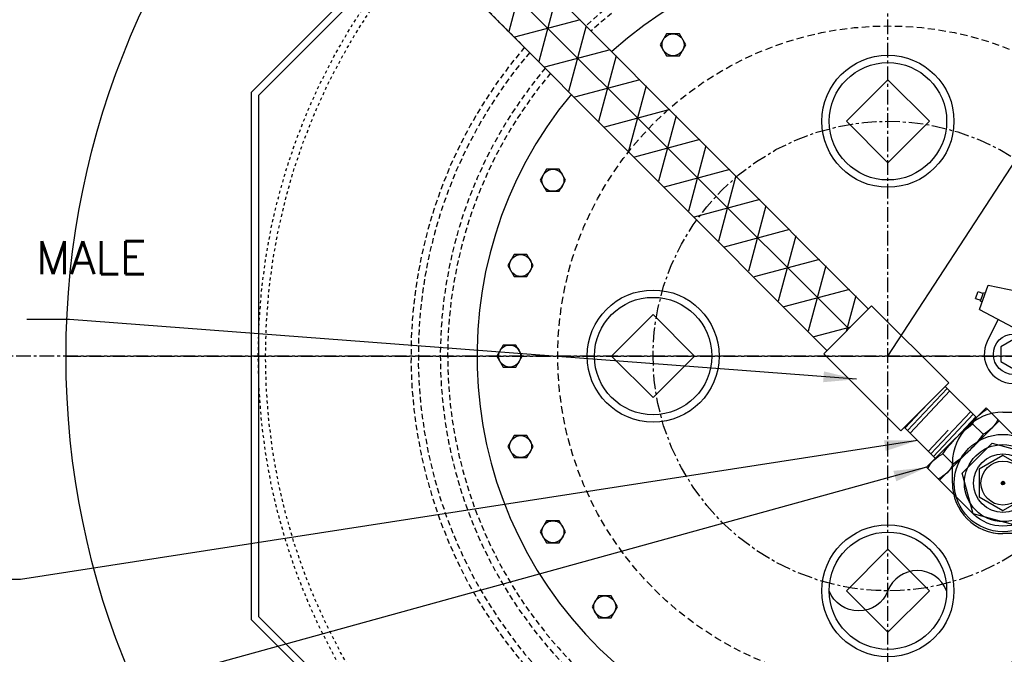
# Model space of a CAD drawing. Extents: x -750 to 90, y 3202 to 3394.
# Tile 40 of 72: x -290 to -256, y 3318 to 3340. Entities that reach past the tile are written whole.
import ezdxf

# ---------------------------------------------------------------- set-up
doc = ezdxf.new("R2010")
doc.units = 0
doc.header["$MEASUREMENT"] = 0
doc.header["$PDSIZE"] = 1
for name, pattern in [('CENTER1', [0.6625, 0.5, -0.075, 0.0125, -0.075]), ('HIDDEN', [0.375, 0.25, -0.125]), ('HIDDEN2', [0.28125, 0.1875, -0.09375]), ('HIDDEN5', [0.05, 0.025, -0.025])]:
    doc.linetypes.add(name, pattern=pattern)
doc.layers.get('DEFPOINTS').update_dxf_attribs({"linetype": 'CONTINUOUS'})
for name, color, linetype in [('BOARDER-TXT', 2, 'CONTINUOUS'), ('CENTERLINE', 3, 'CENTER1'), ('FLEXHOSE-2', 3, 'CONTINUOUS'), ('FRP-2', 2, 'CONTINUOUS'), ('FRP-2-HATCH', 1, 'CONTINUOUS'), ('FRP-COLLAR', 2, 'CONTINUOUS'), ('FRP-SUMP', 2, 'CONTINUOUS'), ('GALV-2-ELL', 3, 'CONTINUOUS'), ('GALV-2-PIPE', 3, 'CONTINUOUS'), ('GALV-4-PIPE', 4, 'CONTINUOUS'), ('GALV-4-PLUG', 4, 'CONTINUOUS'), ('SUB-PUMP', 4, 'CONTINUOUS'), ('TANK-MANWAY', 5, 'CONTINUOUS'), ('TANK-MANWAY-BOLT', 7, 'CONTINUOUS'), ('TEXT', 3, 'CONTINUOUS')]:
    doc.layers.add(name, color=color, linetype=linetype)
doc.layers.add('FREEZE-LINES', color=8, linetype='CONTINUOUS', plot=False)
doc.styles.add('SIMPLEX', font='simplex')
doc.dimstyles.new('DIM12', dxfattribs={"dimscale": 12, "dimtxt": 0.09375, "dimasz": 0.09375, "dimexe": 0.0625, "dimexo": 0.0625, "dimgap": 0.0625, "dimtad": 1, "dimdec": 4, "dimzin": 3, "dimdsep": 46, "dimlunit": 4, "dimtxsty": 'SIMPLEX', "dimcen": 0, "dimclrd": 3, "dimclre": 3, "dimclrt": 3, "dimadec": 0, "dimazin": 0, "dimtfac": 1, "dimtdec": 4, "dimtmove": 0, "dimatfit": 3, "dimfxl": 1, "dimfrac": 2, "dimtolj": 1, "dimtzin": 3, "dimarcsym": 0})

# ---------------------------------------------------------------- blocks, each defined once
blk = doc.blocks.new('*D15')
at = {"layer": 'DEFPOINTS', "color": 0, "linetype": 'Continuous', "transparency": 16777216}
for p in [(-255.719, 3334.838), (-260.086, 3328.135)]:
    blk.add_point(p, dxfattribs=at)
at = {"layer": 'TEXT', "color": 3, "linetype": 'Continuous', "lineweight": -2, "transparency": 16777216}
for p, q in [((-252.239, 3340.179), (-255.105, 3335.78)), ((-260.086, 3328.135), (-255.719, 3334.838))]:
    blk.add_line(p, q, dxfattribs=at)
at = {"layer": 'TEXT', "color": 3, "linetype": 'Continuous', "transparency": 16777216}
blk.add_solid([(-255.262, 3335.883), (-254.948, 3335.678), (-255.719, 3334.838)], dxfattribs=at)
at = {"layer": 'TEXT', "color": 3, "linetype": 'Continuous', "transparency": 16777216, "insert": (-254.555, 3339.226), "char_height": 1.125, "attachment_point": 5, "rotation": 56.9149, "style": 'SIMPLEX'}
blk.add_mtext('\\A1;8"R', dxfattribs=at)
blk = doc.blocks.new('A$C1A7F32D0')
at = {"layer": 'SUB-PUMP', "color": 8, "linetype": 'Continuous'}
for p, q in [((0, 1.723), (0.69, 1.723)), ((5.916, 0.8), (5.113, -0.726)), ((5.916, 0.8), (6.742, 0.509)), ((6.2, 0.766), (6.179, 0.708)), ((6.2, 0.766), (6.495, 0.662)), ((6.291, 0.931), (6.229, 0.756)), ((6.291, 0.931), (6.527, 0.848)), ((6.527, 0.848), (6.465, 0.673)), ((5.583, 0.168), (4.83, 0.536)), ((6.742, 0.509), (6.414, -1.125)), ((6.495, 0.662), (6.474, 0.603)), ((2.413, 0), (2.413, -0.317)), ((-1.723, -7.314), (-1.723, 0)), ((3.016, -0.692), (2.788, -0.692)), ((6.53, -2.393), (3.193, -0.759)), ((6.75, -2.415), (6.75, -1.027)), ((1.69, -2.339), (1.69, -1.801)), ((1.752, -2.339), (1.752, -1.801)), ((6.813, -6.509), (6.813, -2.843)), ((-0.003, -3.633), (-0.003, -4.457)), ((0.059, -3.633), (0.059, -4.457)), ((4.872, -3.831), (3.789, -3.831)), ((4.872, -4.331), (3.789, -4.331)), ((5.687, -4.302), (5.348, -6.365)), ((3.084, -4.663), (3.956, -6.553)), ((4.026, -7.239), (3.835, -5.358)), ((5.422, -7.097), (5.218, -5.086)), ((3.964, -7.245), (3.902, -6.634)), ((6.493, -7.055), (3.022, -8.995)), ((5.097, -8.187), (5.097, -7.835)), ((4.593, -8.312), (4.972, -8.312)), ((-0.592, -8.665), (2.111, -9.148))]:
    blk.add_line(p, q, dxfattribs=at)
for points in [[(-0.938, 0), (-0.469, -0.812), (0.469, -0.812), (0.938, 0), (0.469, 0.812), (-0.469, 0.812)], [(3.891, -0.362), (4.141, -0.795), (4.641, -0.795), (4.891, -0.362), (4.641, 0.071), (4.141, 0.071)], [(5.235, -1.02), (5.485, -1.453), (5.985, -1.453), (6.235, -1.02), (5.985, -0.587), (5.485, -0.587)], [(2.483, -1.353), (2.693, -1.715), (3.111, -1.715), (3.321, -1.353), (3.111, -0.99), (2.693, -0.99)], [(-1.387, -1.886), (-1.387, -2.255), (-1.017, -2.255), (-1.017, -1.886)], [(5.769, -6.509), (5.979, -6.872), (6.397, -6.872), (6.607, -6.509), (6.397, -6.146), (5.979, -6.146)], [(-1.186, -7.314), (-0.768, -8.038), (0.068, -8.038), (0.486, -7.314), (0.068, -6.59), (-0.768, -6.59)], [(1.516, -7.797), (1.934, -8.521), (2.77, -8.521), (3.188, -7.797), (2.77, -7.073), (1.934, -7.073)]]:
    blk.add_lwpolyline(points, close=True, dxfattribs=at)
at = {"layer": 'SUB-PUMP', "color": 8, "linetype": 'Continuous', "const_width": 0.0625}
blk.add_lwpolyline([(-0.031, 0, 1), (0.031, 0, 1)], format="xyb", close=True, dxfattribs=at)
at = {"layer": 'SUB-PUMP', "color": 8, "linetype": 'Continuous'}
for points in [[(4.522, -3.482), (4.522, -3.316), (4.138, -3.316), (4.138, -3.48), (4.139, -3.482)], [(4.88, -3.831), (4.677, -3.48), (3.983, -3.48), (3.781, -3.831)], [(3.781, -4.331), (3.983, -4.682), (4.677, -4.682), (4.88, -4.331)], [(4.522, -4.68), (4.522, -4.846), (4.138, -4.846), (4.138, -4.682), (4.139, -4.68)], [(-0.095, -6.59), (-0.095, -6.369), (-0.607, -6.369), (-0.607, -6.588), (-0.605, -6.59)], [(2.607, -7.073), (2.607, -6.852), (2.096, -6.852), (2.096, -7.071), (2.097, -7.073)]]:
    blk.add_lwpolyline(points, dxfattribs=at)
blk.add_lwpolyline([(-0.343, -4.293, 0.328652), (-0.409, -4.132, 0.328652), (-0.409, -3.958, 0.328652), (-0.343, -3.797, 0.328652), (-0.22, -3.674, 0.328652), (-0.059, -3.607, 0.328652), (0.115, -3.607, 0.328652), (0.276, -3.674, 0.328652), (0.399, -3.797, 0.328652), (0.466, -3.958, 0.328652), (0.466, -4.132, 0.328652), (0.399, -4.293, 0.328652), (0.276, -4.416, 0.328652), (0.115, -4.482, 0.328652), (-0.059, -4.482, 0.328652), (-0.22, -4.416, 0.328652)], format="xyb", close=True, dxfattribs=at)
for centre, radius in [((0, 0), 1.66), ((0, 0), 1.312), ((0, 0), 1), ((0, 0), 0.749), ((0, 0), 0.0625), ((4.391, -0.362), 0.688), ((5.735, -1.02), 0.688), ((2.902, -1.353), 0.598), ((2.902, -1.353), 0.248), ((-1.202, -2.07), 0.521), ((1.721, -2.07), 0.521), ((3.685, -1.413), 0.0625), ((0.028, -4.045), 1.566), ((0.028, -4.045), 1.504), ((6.588, -2.67), 0.0625), ((4.33, -4.081), 1.25), ((0.028, -4.045), 0.806), ((3.646, -3.298), 0.0625), ((0.028, -4.045), 0.618), ((0.028, -4.045), 0.556), ((5.049, -4.899), 0.0625), ((6.588, -5.712), 0.0625), ((-0.35, -7.314), 1.373), ((-0.35, -7.314), 1.31), ((6.188, -6.509), 0.562), ((6.188, -6.509), 0.248), ((-0.988, -6.502), 0.0625), ((2.352, -7.797), 1.373), ((2.352, -7.797), 1.31), ((1.714, -6.985), 0.0625), ((-0.768, -7.314), 0.0625), ((0.068, -7.314), 0.0625), ((1.934, -7.797), 0.0625), ((2.77, -7.797), 0.0625), ((0.288, -8.125), 0.0625), ((2.99, -8.608), 0.0625)]:
    blk.add_circle(centre, radius, dxfattribs=at)
for centre, radius, start, end in [((0, 0), 1.723, 90, 180), ((0.69, 0), 1.723, 0, 90), ((4.391, -0.362), 1, 63.9206, 178.1331), ((2.788, -0.317), 0.375, 180, 270), ((3.016, -0.317), 0.375, 270, 358.1331), ((5.75, -1.027), 1, 0, 36.6075), ((2.902, -1.353), 0.661, 63.9206, 222.469), ((1.952, -1.139), 0.315, 252.6961, 341.8605), ((1.721, -2.07), 0.646, 74.4095, 184.4544), ((1.721, -2.07), 0.271, 96.6258, 263.3742), ((1.721, -2.07), 0.271, 276.6258, 83.3742), ((2.046, -2.136), 0.5, 319.5961, 42.469), ((0.533, -1.977), 0.562, 257.3139, 345.2421), ((4.33, -4.081), 2.5, 139.5961, 257.8371), ((6.313, -2.843), 0.5, 0, 64.2739), ((6.875, -2.415), 0.125, 180, 213.2055), ((4.33, -4.081), 2.917, 328.3361, 33.2055), ((4.33, -4.081), 1.375, 350.7602, 205.0332), ((3.789, -4.081), 0.25, 90, 270), ((4.872, -4.081), 0.25, 270, 90), ((-2.54, -5.612), 1.444, 331.9177, 33.0101), ((5.466, -5.06), 0.25, 139.2392, 185.7944), ((3.586, -5.383), 0.25, 5.7944, 60.2591), ((2.162, -6.021), 0.422, 286.5143, 28.5077), ((3.777, -6.647), 0.125, 5.7944, 77.8371), ((6.188, -6.509), 0.625, 299.2078, 0), ((4.724, -7.168), 0.764, 185.7944, 299.2078), ((4.724, -7.168), 0.702, 185.7944, 5.7944), ((0.777, -8.809), 0.5, 32.7298, 127.0067), ((4.593, -8.187), 0.125, 180, 270), ((4.972, -8.187), 0.125, 270, 0)]:
    blk.add_arc(centre, radius, start, end, dxfattribs=at)

msp = doc.modelspace()

# ---------------------------------------------------------------- hatches: boundary and pattern name
at = {"layer": 'FRP-2-HATCH', "linetype": 'Continuous'}
h = msp.add_hatch(dxfattribs=at)
h.set_pattern_fill('NET3', color=256, scale=10, angle=-45, style=0)
h.set_pattern_definition([(315, (-2285.5137, 1271.3742), (0.8838835, 0.8838835), []), (15, (-2285.5137, 1271.3742), (-0.3235238, 1.2074073), []), (75, (-2285.5137, 1271.3742), (-1.2074073, 0.3235238), [])])
h.paths.add_polyline_path([(-273.46498, 3342.51357), (-274.87919, 3341.09935), (-262.1404, 3328.34309), (-260.72619, 3329.75731)])

# ---------------------------------------------------------------- linework, layer by layer
at = {"layer": 'BOARDER-TXT'}
msp.add_lwpolyline([(-262.27044, 3328.21306), (-260.64062, 3329.84288), (-258.01418, 3327.21644), (-259.644, 3325.58662)], close=True, dxfattribs=at)
at = {"layer": 'CENTERLINE'}
msp.add_line((-288.08631, 3328.13499), (-232.08631, 3328.13499), dxfattribs=at)
msp.add_circle((-260.08631, 3328.13499), 8, dxfattribs=at)
at = {"layer": 'FLEXHOSE-2', "linetype": 'Continuous'}
for p, q in [((-259.5262, 3325.70442), (-258.13198, 3327.09863)), ((-258.13198, 3327.09863), (-257.07129, 3326.03794)), ((-258.4655, 3324.64372), (-259.5262, 3325.70442))]:
    msp.add_line(p, q, dxfattribs=at)
at = {"layer": 'FLEXHOSE-2', "color": 7}
for p, q in [((-259.41602, 3325.59425), (-258.06538, 3327.03203)), ((-259.32763, 3325.50586), (-257.97699, 3326.94364)), ((-259.50441, 3325.68264), (-258.82909, 3326.40153)), ((-258.62053, 3324.79875), (-257.26988, 3326.23654)), ((-258.53214, 3324.71037), (-257.1815, 3326.14815)), ((-257.76843, 3325.34087), (-257.09311, 3326.05976)), ((-258.70892, 3324.88714), (-258.03359, 3325.60603))]:
    msp.add_line(p, q, dxfattribs=at)
at = {"layer": 'FREEZE-LINES', "color": 8, "linetype": 'CENTER1'}
for p, q in [((-260.08631, 3253.50724), (-260.08631, 3393.81703)), ((-198.08631, 3328.13499), (-330.08631, 3328.13499))]:
    msp.add_line(p, q, dxfattribs=at)
at = {"layer": 'FREEZE-LINES', "color": 8, "linetype": 'Continuous'}
msp.add_circle((-260.08631, 3328.13499), 28, dxfattribs=at)
at = {"layer": 'FRP-2', "color": 8, "linetype": 'HIDDEN5'}
msp.add_line((-272.59515, 3338.78709), (-285.69693, 3351.88888), dxfattribs=at)
at = {"layer": 'FRP-COLLAR', "color": 7, "linetype": 'HIDDEN5'}
for radius in [21.45312, 21.20312]:
    msp.add_circle((-260.08631, 3328.13499), radius, dxfattribs=at)
at = {"layer": 'FRP-SUMP', "linetype": 'Continuous'}
for points in [[(-238.39804, 3337.11856), (-251.10274, 3349.82326), (-269.06989, 3349.82326), (-281.77459, 3337.11856), (-281.77459, 3319.15141), (-269.06989, 3306.44671), (-251.10274, 3306.44671), (-238.39804, 3319.15141)], [(-238.64276, 3337.0172), (-251.2041, 3349.57854), (-268.96852, 3349.57854), (-281.52987, 3337.0172), (-281.52987, 3319.25278), (-268.96852, 3306.69143), (-251.2041, 3306.69143), (-238.64276, 3319.25278)]]:
    msp.add_lwpolyline(points, close=True, dxfattribs=at)
at = {"layer": 'FRP-SUMP', "color": 1, "linetype": 'HIDDEN2'}
for points in [[(-271.75802, 3337.94997, 3.65406435), (-257.10277, 3343.09029, 0.09877557), (-263.06986, 3343.09029, 0.13669574), (-270.37289, 3339.39327, 0.13669574)], [(-271.58057, 3337.77252, 3.57348935), (-256.83631, 3342.77867, 0.10963547), (-263.33631, 3342.77867, 0.13103661), (-270.19593, 3339.21631, 0.13103661)]]:
    msp.add_lwpolyline(points, format="xyb", dxfattribs=at)
for radius, start, end in [(16.25129, 139.63384, 132.576839), (16.00129, 139.7064, 132.538957)]:
    msp.add_arc((-260.08631, 3328.13499), radius, start, end, dxfattribs=at)
at = {"layer": 'GALV-2-ELL', "color": 7, "linetype": 'Continuous'}
for p, q in [((-256.84755, 3325.46709), (-257.20065, 3325.82019)), ((-257.86296, 3324.45168), (-258.21606, 3324.80478))]:
    msp.add_line(p, q, dxfattribs=at)
at = {"layer": 'GALV-2-ELL', "linetype": 'Continuous'}
for points in [[(-258.32546, 3323.9008), (-256.29464, 3325.93162), (-256.73612, 3326.3731), (-258.76694, 3324.34228)], [(-255.79564, 3322.38639), (-257.18272, 3322.75806), (-257.55438, 3324.14514), (-256.53897, 3325.16055), (-255.1519, 3324.78888), (-254.78023, 3323.4018)]]:
    msp.add_lwpolyline(points, close=True, dxfattribs=at)
at = {"layer": 'GALV-2-ELL', "color": 7, "linetype": 'Continuous'}
for points in [[(-258.72275, 3324.29809, -0.17443208), (-258.21606, 3324.80478, -0.08704547), (-257.20065, 3325.82019, -0.17373472), (-256.69193, 3326.32891)], [(-256.33883, 3325.97581, -0.17372505), (-256.84755, 3325.46709, -0.08704419), (-257.86296, 3324.45168, -0.1744223), (-258.36965, 3323.94499)]]:
    msp.add_lwpolyline(points, format="xyb", dxfattribs=at)
at = {"layer": 'GALV-2-ELL', "linetype": 'Continuous'}
msp.add_lwpolyline([(-256.29464, 3325.93162), (-255.1519, 3324.78888, -1), (-257.18272, 3322.75806), (-258.32546, 3323.9008)], format="xyb", dxfattribs=at)
at = {"layer": 'GALV-2-PIPE'}
for p, q in [((-273.47908, 3342.49946), (-260.74842, 3329.73507)), ((-274.8933, 3341.08525), (-262.16263, 3328.32086))]:
    msp.add_line(p, q, dxfattribs=at)
at = {"layer": 'GALV-4-PIPE', "color": 3}
msp.add_lwpolyline([(-258.08631, 3320.13499, 0.68766423), (-260.08631, 3320.13499, -0.68766423), (-262.08631, 3320.13499)], format="xyb", dxfattribs=at)
at = {"layer": 'GALV-4-PIPE'}
msp.add_circle((-260.08631, 3320.13499), 2.25, dxfattribs=at)
at = {"layer": 'GALV-4-PIPE', "color": 3}
msp.add_circle((-260.08631, 3320.13499), 2, dxfattribs=at)
at = {"layer": 'GALV-4-PLUG', "color": 2, "linetype": 'Continuous'}
for points in [[(-260.08631, 3334.72077), (-261.50053, 3336.13499), (-260.08631, 3337.5492), (-258.6721, 3336.13499)], [(-266.6721, 3328.13499), (-268.08631, 3326.72077), (-269.50053, 3328.13499), (-268.08631, 3329.5492)], [(-260.08631, 3321.5492), (-261.50053, 3320.13499), (-260.08631, 3318.72077), (-258.6721, 3320.13499)]]:
    msp.add_lwpolyline(points, close=True, dxfattribs=at)
at = {"layer": 'GALV-4-PLUG'}
for centre in [(-260.08631, 3336.13499), (-268.08631, 3328.13499), (-260.08631, 3320.13499)]:
    msp.add_circle(centre, 2.25, dxfattribs=at)
at = {"layer": 'GALV-4-PLUG', "color": 2, "linetype": 'Continuous'}
for centre in [(-260.08631, 3336.13499), (-268.08631, 3328.13499), (-260.08631, 3320.13499)]:
    msp.add_circle(centre, 2, dxfattribs=at)
at = {"layer": 'TANK-MANWAY', "color": 7, "linetype": 'HIDDEN'}
msp.add_circle((-260.08631, 3328.13499), 11.25, dxfattribs=at)
at = {"layer": 'TANK-MANWAY', "color": 2, "linetype": 'Continuous'}
msp.add_arc((-260.08631, 3328.13499), 14, 140.381034, 132.186888, dxfattribs=at)
at = {"layer": 'TANK-MANWAY-BOLT'}
for points in [[(-267.62447, 3339.11724), (-267.84098, 3338.74224), (-267.62447, 3338.36724), (-267.19146, 3338.36724), (-266.97495, 3338.74224), (-267.19146, 3339.11724)], [(-271.71526, 3334.4997), (-271.93176, 3334.1247), (-271.71526, 3333.7497), (-271.28224, 3333.7497), (-271.06574, 3334.1247), (-271.28224, 3334.4997)], [(-272.81706, 3331.59447), (-273.03357, 3331.21947), (-272.81706, 3330.84447), (-272.38405, 3330.84447), (-272.16754, 3331.21947), (-272.38405, 3331.59447)], [(-273.19159, 3328.50999), (-273.40809, 3328.13499), (-273.19159, 3327.75999), (-272.75857, 3327.75999), (-272.54207, 3328.13499), (-272.75857, 3328.50999)], [(-272.81706, 3325.4255), (-273.03357, 3325.0505), (-272.81706, 3324.6755), (-272.38405, 3324.6755), (-272.16754, 3325.0505), (-272.38405, 3325.4255)], [(-271.71526, 3322.52028), (-271.93176, 3322.14528), (-271.71526, 3321.77028), (-271.28224, 3321.77028), (-271.06574, 3322.14528), (-271.28224, 3322.52028)], [(-269.9502, 3319.96315), (-270.16671, 3319.58815), (-269.9502, 3319.21315), (-269.51719, 3319.21315), (-269.30068, 3319.58815), (-269.51719, 3319.96315)]]:
    msp.add_lwpolyline(points, close=True, dxfattribs=at)
for centre in [(-267.40797, 3338.74224), (-271.49875, 3334.1247), (-272.60056, 3331.21947), (-272.97508, 3328.13499), (-272.60056, 3325.0505), (-271.49875, 3322.14528), (-269.73369, 3319.58815)]:
    msp.add_circle(centre, 0.375, dxfattribs=at)

# ---------------------------------------------------------------- block references
at = {"layer": 'SUB-PUMP', "linetype": 'Continuous', "rotation": 90.00000000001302}
msp.add_blockref('A$C1A7F32D0', (-256.16731, 3323.80472), dxfattribs=at)

# ---------------------------------------------------------------- texts
at = {"layer": 'TEXT', "insert": (-307.08631, 3332.051), "char_height": 1.125, "width": 24.8477235, "attachment_point": 1, "style": 'SIMPLEX'}
msp.add_mtext('\\pt2.16;2" FLEXWORKS BELL x MALE THREADED ADAPTOR', dxfattribs=at)

# ---------------------------------------------------------------- dimensions: what is measured, and where the dimension line sits
at = {"layer": 'TEXT', "linetype": 'Continuous'}
dim = msp.add_radius_dim(center=(-260.08631, 3328.13499), mpoint=(-255.71924, 3334.83788), text='8"R', dimstyle='DIM12', dxfattribs=at)
dim.commit()
dim.dimension.update_dxf_attribs({"geometry": '*D15', "text_midpoint": (-254.55459, 3339.22611)})

# ---------------------------------------------------------------- leaders
at = {"layer": 'TEXT'}
for points in [[(-261.15825, 3327.34223), (-287.97188, 3329.38085), (-289.42478, 3329.38085)], [(-259.07922, 3325.25489), (-289.63359, 3320.51885), (-293.73444, 3320.51885)], [(-258.76694, 3324.34228), (-288.8253, 3316.05018), (-297.42417, 3316.05018)]]:
    msp.add_leader(points, dimstyle='DIM12', dxfattribs=at)

doc.saveas('drawing.dxf')
